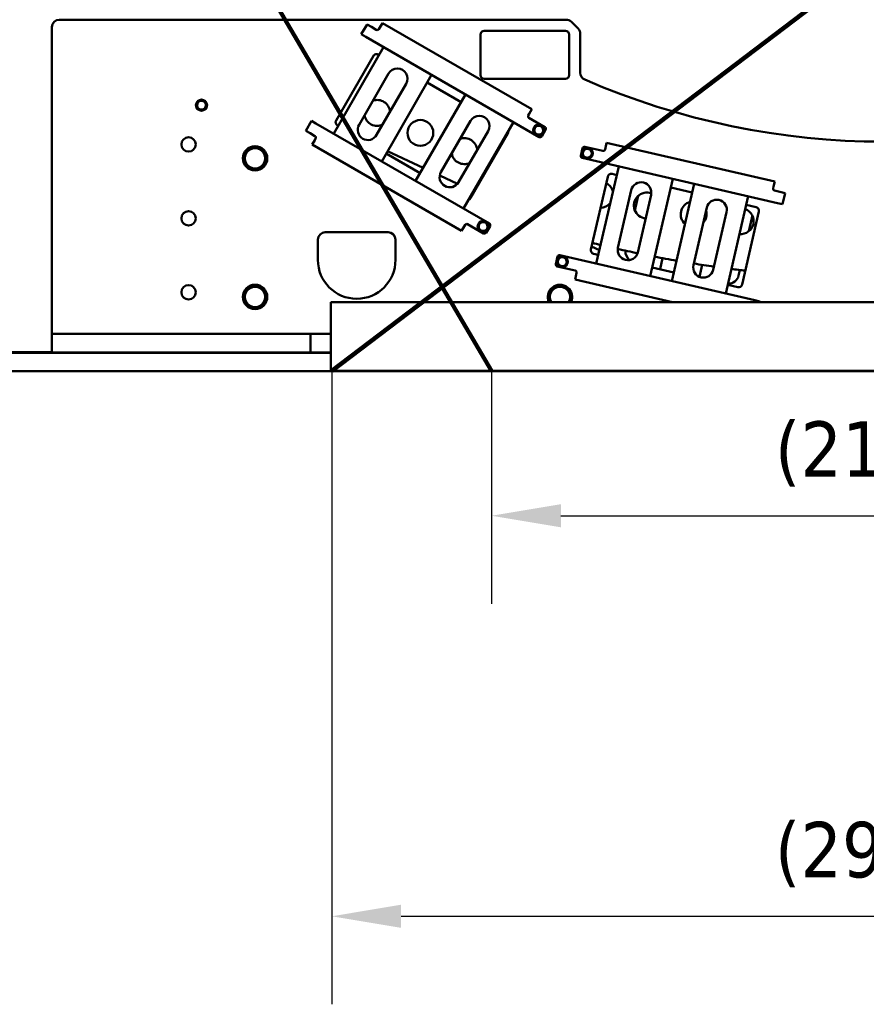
# Model space of a CAD drawing. Header units: millimetres. Extents: x 0 to 63075, y 0 to 44550.
# Tile 18 of 49: x 44512 to 46803, y 10829 to 13493. Entities that reach past the tile are written whole.
import ezdxf

# ---------------------------------------------------------------- set-up
doc = ezdxf.new("R2010")
doc.units = ezdxf.units.MM
doc.header["$LTSCALE"] = 75
for name, color, linetype, lineweight in [('Dimension (ISO)', 7, 'Continuous', 25), ('Sketch Geometry (ISO)', 7, 'Continuous', 25), ('Visible (ISO)', 7, 'Continuous', 50)]:
    doc.layers.add(name, color=color, linetype=linetype, lineweight=lineweight)
doc.styles.add('Note Text (ISO)', font='tahoma.ttf')
doc.dimstyles.new('Default (ISO)', dxfattribs={"dimscale": 75, "dimtxt": 2, "dimasz": 2.5, "dimexe": 3.175, "dimexo": 0, "dimgap": 0.762, "dimtad": 1, "dimrnd": 1e-08, "dimtxsty": 'Note Text (ISO)', "dimcen": 0.09, "dimdle": 10, "dimclrd": 256, "dimclre": 256, "dimclrt": 256, "dimazin": 2, "dimtfac": 1, "dimtmove": 0, "dimatfit": 3, "dimfxl": 1, "dimtolj": 1, "dimtzin": 0, "dimlwd": -1, "dimlwe": -1, "dimarcsym": 0})

# ---------------------------------------------------------------- blocks, each defined once
blk = doc.blocks.new('*D31')
at = {"layer": 'Defpoints', "color": 0, "transparency": 16777216}
for p in [(45789.3, 12543.2), (47909.3, 12543.2), (47909.3, 12151.1)]:
    blk.add_point(p, dxfattribs=at)
at = {"layer": 'Dimension (ISO)', "transparency": 16777216}
for p, q in [((45789.3, 12543.2), (45789.3, 11913)), ((47909.3, 12543.2), (47909.3, 11913)), ((45976.8, 12151.1), (47721.8, 12151.1))]:
    blk.add_line(p, q, dxfattribs=at)
for points in [[(45976.8, 12182.4), (45976.8, 12119.9), (45789.3, 12151.1)], [(47721.8, 12182.4), (47721.8, 12119.9), (47909.3, 12151.1)]]:
    blk.add_solid(points, dxfattribs=at)
at = {"layer": 'Dimension (ISO)', "transparency": 16777216, "insert": (46556, 12406.5), "char_height": 150, "attachment_point": 1, "style": 'Note Text (ISO)'}
blk.add_mtext('\\A1;(2120)', dxfattribs=at)
blk = doc.blocks.new('*D32')
at = {"layer": 'Defpoints', "color": 0, "transparency": 16777216}
for p in [(45356.8, 12543.2), (48341.8, 12543.2), (48341.8, 11067.4)]:
    blk.add_point(p, dxfattribs=at)
at = {"layer": 'Dimension (ISO)', "transparency": 16777216}
for p, q in [((45356.8, 12543.2), (45356.8, 10829.3)), ((48341.8, 12543.2), (48341.8, 10829.3)), ((45544.3, 11067.4), (48154.3, 11067.4))]:
    blk.add_line(p, q, dxfattribs=at)
for points in [[(45544.3, 11098.7), (45544.3, 11036.2), (45356.8, 11067.4)], [(48154.3, 11098.7), (48154.3, 11036.2), (48341.8, 11067.4)]]:
    blk.add_solid(points, dxfattribs=at)
at = {"layer": 'Dimension (ISO)', "transparency": 16777216, "insert": (46556, 11322.8), "char_height": 150, "attachment_point": 1, "style": 'Note Text (ISO)'}
blk.add_mtext('\\A1;(2985)', dxfattribs=at)
blk = doc.blocks.new('*D64')
at = {"layer": 'Defpoints', "color": 0, "transparency": 16777216}
for p in [(43730.8, 16042.7), (43362.9, 14556.4), (45789.2, 12542.1), (45790, 12542.1)]:
    blk.add_point(p, dxfattribs=at)
at = {"layer": 'Dimension (ISO)', "transparency": 16777216}
blk.add_line((45789.2, 12542.1), (42397.8, 12542.1), dxfattribs=at)
blk.add_arc((45790, 12542.1), 3154.1, 123.8721, 176.5934, dxfattribs=at)
for points in [[(44015.4, 15187.4), (44048.7, 15134.5), (44190.8, 15260.7)], [(42672.7, 12728.6), (42610.2, 12730.5), (42635.9, 12542.1)]]:
    blk.add_solid(points, dxfattribs=at)
at = {"layer": 'Dimension (ISO)', "transparency": 16777216, "insert": (42681.1, 13960.6), "char_height": 150, "attachment_point": 1, "rotation": 61.6271, "style": 'Note Text (ISO)'}
blk.add_mtext('\\A1;(60°)', dxfattribs=at)
blk = doc.blocks.new('*D65')
at = {"layer": 'Defpoints', "color": 0, "transparency": 16777216}
for p in [(43730.8, 16042.7), (44033.9, 14533.1), (48342.5, 12542.1), (48343.3, 12542.1)]:
    blk.add_point(p, dxfattribs=at)
at = {"layer": 'Dimension (ISO)', "transparency": 16777216}
blk.add_line((48342.5, 12542.1), (43358, 12542.1), dxfattribs=at)
blk.add_arc((48343.3, 12542.1), 4747.1, 145.067, 177.7368, dxfattribs=at)
for points in [[(44426.2, 15278.8), (44476.8, 15242), (44561.9, 15412)], [(43631.1, 12729), (43568.6, 12730.2), (43596.2, 12542.1)]]:
    blk.add_solid(points, dxfattribs=at)
at = {"layer": 'Dimension (ISO)', "transparency": 16777216, "insert": (43528.9, 13920.3), "char_height": 150, "attachment_point": 1, "rotation": 71.4019, "style": 'Note Text (ISO)'}
blk.add_mtext('\\A1;(37°)', dxfattribs=at)

msp = doc.modelspace()

# ---------------------------------------------------------------- linework, layer by layer
at = {"layer": 'Sketch Geometry (ISO)', "color": 1, "linetype": 'Continuous', "lineweight": 100, "true_color": 0xff0000}
for p, q in [((43730.8436, 16042.662), (45789.3436, 12543.2069)), ((49967.8436, 16042.662), (45356.8436, 12543.2069))]:
    msp.add_line(p, q, dxfattribs=at)
at = {"layer": 'Visible (ISO)'}
for p, q in [((45991.0593, 13493.2069), (44619.3436, 13493.2069)), ((45436.794, 13453.5992), (45452.294, 13480.446)), ((45464.4184, 13473.446), (45452.294, 13480.446)), ((45486.7389, 13472.1063), (45493.7389, 13484.2306)), ((45898.1727, 13250.7306), (45493.7389, 13484.2306)), ((46005.2015, 13487.349), (46023.4857, 13469.0647)), ((44599.3436, 13473.2069), (44599.3436, 12643.2069)), ((45436.794, 13453.5992), (45448.9184, 13446.5992)), ((45477.4088, 13465.946), (45464.4184, 13473.446)), ((45486.7389, 13472.1063), (45484.2389, 13467.7761)), ((45759.3436, 13343.2069), (45759.3436, 13453.2069)), ((45769.3436, 13463.2069), (45989.3436, 13463.2069)), ((45999.3436, 13453.2069), (45999.3436, 13343.2069)), ((46029.3436, 13454.9226), (46029.3436, 13349.7224)), ((45448.9184, 13446.5992), (45918.3041, 13175.5992)), ((45497.0415, 13418.8153), (45362.0415, 13184.9885)), ((45368.5905, 13220.4672), (45469.5905, 13395.4044)), ((45483.2507, 13399.0646), (45485.0415, 13398.0307)), ((45430.6777, 13208.8699), (45510.6777, 13347.4339)), ((45558.3091, 13319.9339), (45478.3091, 13181.3699)), ((45491.9453, 13109.9885), (45626.9453, 13343.8153)), ((45614.9453, 13323.0307), (45706.776, 13270.0123)), ((45989.3436, 13333.2069), (45769.3436, 13333.2069)), ((45718.776, 13290.7969), (45583.776, 13056.97)), ((45898.1727, 13250.7306), (45891.1727, 13238.6063)), ((45286.294, 13192.9256), (45301.794, 13219.7724)), ((45313.9184, 13212.7724), (45301.794, 13219.7724)), ((45652.4122, 13080.8514), (45732.4122, 13219.4155)), ((45713.6798, 12981.97), (45848.6798, 13215.7969)), ((45888.6727, 13234.2761), (45891.1727, 13238.6063)), ((45933.8041, 13202.446), (45890.5029, 13227.446)), ((45286.294, 13192.9256), (45298.4184, 13185.9256)), ((45313.9184, 13212.7724), (45783.3041, 12941.7724)), ((45374.0415, 13205.7731), (45372.2507, 13206.807)), ((45780.0436, 13191.9155), (45700.0436, 13053.3514)), ((45925.1343, 13177.4294), (45935.6343, 13195.6159)), ((45298.4184, 13185.9256), (45311.4088, 13178.4256)), ((45303.7389, 13155.141), (45310.7389, 13167.2653)), ((45313.2389, 13171.5955), (45310.7389, 13167.2653)), ((45833.3211, 13185.4044), (45732.3211, 13010.4672)), ((46097.5091, 13146.6575), (46100.6584, 13160.2987)), ((46555.6892, 13055.2465), (46100.6584, 13160.2987)), ((45303.7389, 13155.141), (45708.1727, 12921.641)), ((45604.2579, 13092.4457), (45507.7887, 13137.43)), ((46035.6726, 13145.539), (46030.9487, 13125.0772)), ((46090.3877, 13138.0385), (46041.6692, 13149.2861)), ((46097.5091, 13146.6575), (46096.3843, 13141.7856)), ((45595.776, 13077.7546), (45503.9453, 13130.7731)), ((46562.8043, 12997.1572), (46034.6958, 13119.0806)), ((46133.4437, 13096.2829), (46072.7069, 12833.2029)), ((45697.0735, 13049.1651), (45649.0886, 13071.5408)), ((46058.0954, 12871.4706), (46103.5355, 13068.2934)), ((46115.5287, 13075.7876), (46128.0449, 13072.898)), ((46218.8624, 12799.4603), (46279.5992, 13062.5402)), ((46555.6892, 13055.2465), (46552.5399, 13041.6053)), ((45742.4476, 13028.0068), (45740.7233, 13028.8108)), ((46131.3618, 12876.1081), (46167.354, 13032.0073)), ((46274.2004, 13039.1553), (46332.3764, 13025.7243)), ((46337.7752, 13049.1092), (46277.0384, 12786.0293)), ((46551.4152, 13036.7335), (46552.5399, 13041.6053)), ((46569.7778, 13027.3626), (46555.1623, 13030.7369)), ((46583.419, 13024.2133), (46569.7778, 13027.3626)), ((46176.9456, 12977.3791), (46185.9947, 13016.5748)), ((46220.9443, 13019.635), (46184.9521, 12863.7358)), ((46423.1939, 12752.2866), (46483.9307, 13015.3666)), ((46583.419, 13024.2133), (46576.4455, 12994.0078)), ((46335.6933, 12828.9345), (46371.6855, 12984.8337)), ((46512.7709, 12973.8139), (46467.3308, 12776.9912)), ((46478.5319, 12991.9817), (46505.2767, 12985.8072)), ((46562.8043, 12997.1572), (46576.4455, 12994.0078)), ((46425.2758, 12972.4614), (46389.2837, 12816.5622)), ((46493.7516, 12956.6525), (46485.4691, 12920.7772)), ((45715.1727, 12933.7653), (45708.1727, 12921.641)), ((45715.1727, 12933.7653), (45717.6727, 12938.0955)), ((45724.5029, 12939.9256), (45767.8041, 12914.9256)), ((45774.6343, 12916.7557), (45785.1343, 12934.9422)), ((45319.3436, 12843.2069), (45319.3436, 12898.2069)), ((45339.3436, 12918.2069), (45509.3436, 12918.2069)), ((45529.3436, 12898.2069), (45529.3436, 12843.2069)), ((46081.2111, 12870.0387), (46060.0436, 12879.9093)), ((45967.9624, 12852.2536), (45963.2384, 12831.7918)), ((46502.0675, 12734.0772), (45973.959, 12856.0007)), ((46078.1057, 12856.5878), (46065.5895, 12859.4774)), ((46245.3412, 12817.9785), (46252.2674, 12847.9789)), ((45966.9855, 12825.7952), (46015.704, 12814.5477)), ((46282.4372, 12809.4142), (46224.2612, 12822.8452)), ((46359.2746, 12829.8234), (46351.7923, 12797.4137)), ((46461.26, 12815.9158), (46457.7594, 12800.7533)), ((46015.177, 12790.038), (46018.3263, 12803.6792)), ((46015.177, 12790.038), (46278.6658, 12729.2069)), ((46019.4511, 12808.5511), (46018.3263, 12803.6792)), ((46455.3376, 12769.497), (46428.5928, 12775.6715)), ((46515.7087, 12730.9279), (46502.0675, 12734.0772)), ((45354.3436, 12543.2069), (45354.3436, 12729.2069)), ((45354.3436, 12729.2069), (48344.3436, 12729.2069)), ((46515.7087, 12730.9279), (46515.3114, 12729.2069)), ((44619.3436, 12643.2069), (44599.3436, 12643.2069)), ((44599.3436, 12593.2069), (44599.3436, 12643.2069)), ((44619.3436, 12643.2069), (45059.0323, 12643.2069)), ((45059.0323, 12643.2069), (45076.9484, 12643.2069)), ((45076.9484, 12643.2069), (45121.7387, 12643.2069)), ((45121.7387, 12643.2069), (45139.6549, 12643.2069)), ((45139.6549, 12643.2069), (45279.3436, 12643.2069)), ((45299.3436, 12643.2069), (45279.3436, 12643.2069)), ((45299.3436, 12643.2069), (45319.3436, 12643.2069)), ((45299.3436, 12593.2069), (45299.3436, 12643.2069)), ((45319.3436, 12643.2069), (45354.3436, 12643.2069)), ((44349.3436, 12593.8523), (44599.3436, 12593.8523)), ((45354.3436, 12592.1346), (44349.3436, 12592.1346)), ((44619.3436, 12593.2069), (44599.3436, 12593.2069)), ((44619.3436, 12593.2069), (45059.0323, 12593.2069)), ((45076.9484, 12593.2069), (45059.0323, 12593.2069)), ((45121.7387, 12593.2069), (45076.9484, 12593.2069)), ((45139.6549, 12593.2069), (45121.7387, 12593.2069)), ((45139.6549, 12593.2069), (45279.3436, 12593.2069)), ((45299.3436, 12593.2069), (45279.3436, 12593.2069)), ((45299.3436, 12593.2069), (45319.3436, 12593.2069)), ((45319.3436, 12593.2069), (45354.3436, 12593.2069)), ((49349.3436, 12542.1347), (44349.3436, 12542.1347)), ((48344.3436, 12543.2069), (45354.3436, 12543.2069))]:
    msp.add_line(p, q, dxfattribs=at)
for centre, radius in [((45004.3436, 13261.8525), 15), ((45004.3436, 13261.8525), 14.25), ((45596.6564, 13186.8229), 35), ((45916.9609, 13194.2726), 15), ((45916.9609, 13194.2726), 14.25), ((44969.3436, 13155.7069), 19.5), ((45149.3436, 13118.2069), 33), ((46048.4134, 13131.8214), 15), ((46048.4134, 13131.8214), 14.25), ((44969.3436, 12955.7069), 19.5), ((45766.4609, 12933.599), 15), ((45766.4609, 12933.599), 14.25), ((45980.7031, 12838.536), 15), ((45980.7031, 12838.536), 14.25), ((44969.3436, 12755.7069), 19.5), ((45149.3436, 12743.2069), 33)]:
    msp.add_circle(centre, radius, dxfattribs=at)
for centre, radius, start, end in [((44619.3436, 13473.2069), 20, 90, 180), ((45991.0593, 13473.2069), 20, 45, 90), ((45479.9088, 13470.2761), 5, 240, 330), ((45769.3436, 13453.2069), 10, 90, 180), ((45989.3436, 13453.2069), 10, 0, 90), ((46009.3436, 13454.9226), 20, 0, 45), ((45478.2507, 13390.4044), 10, 60, 150), ((45534.4934, 13333.6839), 27.5, 330, 150), ((46049.3436, 13349.7224), 20, 180, 246.4841657), ((45769.3436, 13343.2069), 10, 180, 270), ((45989.3436, 13343.2069), 10, 270, 0), ((46849.3436, 15188.2069), 2025, 246.4841657, 293.5158343), ((45004.3436, 13261.8525), 12, 129.8985635, 189.8985635), ((45004.3436, 13261.8525), 12, 69.8985635, 129.8985635), ((45004.3436, 13261.8525), 12, 9.8985635, 69.8985635), ((45479.709, 13241.0298), 35, 5.1502354, 108.919172), ((45004.3436, 13261.8525), 12, 189.8985635, 249.8985635), ((45004.3436, 13261.8525), 12, 249.8985635, 309.8985635), ((45004.3436, 13261.8525), 12, 309.8985635, 9.8985635), ((45377.2507, 13215.4672), 10, 150, 240), ((45479.709, 13241.0298), 35, 191.080828, 294.8497646), ((45756.2279, 13205.6655), 27.5, 330, 150), ((45893.0029, 13231.7761), 5, 150, 240), ((45454.4934, 13195.1199), 27.5, 150, 330), ((45824.6609, 13190.4044), 10, 330, 5.85782), ((45916.9609, 13194.2726), 12, 154.1335599, 214.1335599), ((45916.9609, 13194.2726), 12, 94.1335599, 154.1335599), ((45916.9609, 13194.2726), 12, 214.1335599, 274.1335599), ((45916.9609, 13194.2726), 12, 34.1335599, 94.1335599), ((45916.9609, 13194.2726), 12, 274.1335599, 334.1335599), ((45916.9609, 13194.2726), 12, 334.1335599, 34.1335599), ((45931.3041, 13198.1159), 5, 330, 60), ((45308.9088, 13174.0955), 5, 330, 60), ((45715.744, 13137.4952), 35, 5.5537317, 109.2757253), ((45920.8041, 13179.9294), 5, 240, 330), ((45149.3436, 13118.2069), 31.75, 120.013333, 179.986667), ((45149.3436, 13118.2069), 27.5, 90, 150), ((45149.3436, 13118.2069), 31.75, 60.013333, 119.986667), ((45149.3436, 13118.2069), 27.5, 30, 90), ((45149.3436, 13118.2069), 31.75, 0.013333, 59.986667), ((46040.5445, 13144.4142), 5, 77, 167), ((46048.4134, 13131.8214), 12, 130.1439536, 190.1439536), ((46048.4134, 13131.8214), 12, 70.1439536, 130.1439536), ((46048.4134, 13131.8214), 12, 10.1439536, 70.1439536), ((46048.4134, 13131.8214), 12, 310.1439536, 10.1439536), ((46091.5125, 13142.9104), 5, 257, 347), ((45149.3436, 13118.2069), 31.75, 180.013333, 239.986667), ((45149.3436, 13118.2069), 27.5, 150, 210), ((45149.3436, 13118.2069), 31.75, 300.013333, 359.986667), ((45149.3436, 13118.2069), 27.5, 330, 30), ((45715.744, 13137.4952), 35, 190.7242747, 294.4462683), ((46035.8205, 13123.9525), 5, 167, 257), ((46048.4134, 13131.8214), 12, 190.1439536, 250.1439536), ((46048.4134, 13131.8214), 12, 250.1439536, 310.1439536), ((45149.3436, 13118.2069), 27.5, 210, 270), ((45149.3436, 13118.2069), 31.75, 240.013333, 299.986667), ((45149.3436, 13118.2069), 27.5, 270, 330), ((45676.2279, 13067.1014), 27.5, 150, 330), ((46113.2792, 13066.0439), 10, 77, 167), ((46194.1491, 13025.8212), 27.5, 347, 167), ((46083.7971, 13019.5873), 35, 14.2292569, 63.3224808), ((46556.287, 13035.6087), 5, 167, 257), ((45723.6609, 13015.4672), 10, 294.14218, 330), ((46209.3795, 12990.5336), 35, 69.6722082, 264.7535815), ((46336.0554, 12966.6943), 35, 105.8040654, 228.1959346), ((46398.4807, 12978.6475), 27.5, 347, 167), ((46083.7971, 13019.5873), 35, 270.6775192, 319.7707431), ((46336.0554, 12966.6943), 35, 318.0837004, 15.9162996), ((46463.6081, 12948.1103), 35, 264.6716663, 69.3283337), ((46503.0272, 12976.0634), 10, 347, 77), ((46466.9564, 12962.8387), 27.5, 347, 4.0288286), ((45722.0029, 12935.5955), 5, 60, 150), ((45766.4609, 12933.599), 12, 154.1335599, 214.1335599), ((45766.4609, 12933.599), 12, 94.1335599, 154.1335599), ((45766.4609, 12933.599), 12, 214.1335599, 274.1335599), ((45766.4609, 12933.599), 12, 34.1335599, 94.1335599), ((45766.4609, 12933.599), 12, 274.1335599, 334.1335599), ((45766.4609, 12933.599), 12, 334.1335599, 34.1335599), ((45780.8041, 12937.4422), 5, 330, 60), ((45339.3436, 12898.2069), 20, 90, 180), ((45509.3436, 12898.2069), 20, 0, 90), ((45770.3041, 12919.2557), 5, 240, 330), ((46067.8391, 12869.2211), 10, 167, 257), ((46849.3436, 16042.662), 3250, 255.984388, 256.387182), ((46158.157, 12869.922), 27.5, 167, 347), ((46849.3436, 16042.662), 3250, 257.2276211, 258.192466), ((46179.237, 12865.0553), 27.5, 173.0753059, 233.8366061), ((45424.3436, 12843.2069), 105, 180, 0), ((45972.8342, 12851.1289), 5, 77, 167), ((45980.7031, 12838.536), 12, 130.1439536, 190.1439536), ((45980.7031, 12838.536), 12, 70.1439536, 130.1439536), ((45980.7031, 12838.536), 12, 10.1439536, 70.1439536), ((45980.7031, 12838.536), 12, 310.1439536, 10.1439536), ((46849.3436, 16042.662), 3250, 259.0320402, 260.0856958), ((45968.1102, 12830.6671), 5, 167, 257), ((45980.7031, 12838.536), 12, 190.1439536, 250.1439536), ((45980.7031, 12838.536), 12, 250.1439536, 310.1439536), ((46014.5792, 12809.6758), 5, 347, 77), ((46362.4885, 12822.7483), 27.5, 167, 347), ((46849.3436, 16042.662), 3250, 260.9246726, 261.8971856), ((46849.3436, 16042.662), 3250, 262.7382127, 263.4021328), ((46430.9642, 12806.9394), 27.5, 266.8894163, 347), ((45149.3436, 12743.2069), 31.75, 120.013333, 179.986667), ((45149.3436, 12743.2069), 27.5, 90, 150), ((45149.3436, 12743.2069), 31.75, 60.013333, 119.986667), ((45149.3436, 12743.2069), 27.5, 30, 90), ((45149.3436, 12743.2069), 31.75, 0.013333, 59.986667), ((45974.3436, 12743.2069), 33, 334.8972792, 205.1027208), ((45974.3436, 12743.2069), 31.75, 120.013333, 179.986667), ((45974.3436, 12743.2069), 27.5, 90, 150), ((45974.3436, 12743.2069), 31.75, 60.013333, 119.986667), ((45974.3436, 12743.2069), 27.5, 30, 90), ((45974.3436, 12743.2069), 31.75, 0.013333, 59.986667), ((46457.5871, 12779.2407), 10, 257, 347), ((45149.3436, 12743.2069), 31.75, 180.013333, 239.986667), ((45149.3436, 12743.2069), 27.5, 150, 210), ((45149.3436, 12743.2069), 31.75, 300.013333, 359.986667), ((45149.3436, 12743.2069), 27.5, 330, 30), ((45974.3436, 12743.2069), 31.75, 180.013333, 206.1641839), ((45974.3436, 12743.2069), 27.5, 150, 210), ((45974.3436, 12743.2069), 27.5, 330, 30), ((45974.3436, 12743.2069), 31.75, 333.8358161, 359.986667), ((45149.3436, 12743.2069), 27.5, 210, 270), ((45149.3436, 12743.2069), 31.75, 240.013333, 299.986667), ((45149.3436, 12743.2069), 27.5, 270, 330), ((45974.3436, 12743.2069), 27.5, 210, 210.6032946), ((45974.3436, 12743.2069), 27.5, 329.3967054, 330)]:
    msp.add_arc(centre, radius, start, end, dxfattribs=at)
for points, weights in [([(44991.3312, 13266.6147), (44994.1796, 13268.9963), (44996.6464, 13271.0587)], [1, 1.0379548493, 1]), ([(44992.5222, 13259.7897), (44991.9695, 13262.9572), (44991.3312, 13266.6147)], [1, 1.0379548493, 1]), ([(44996.6464, 13271.0587), (44999.1132, 13273.1212), (45001.9616, 13275.5027)], [1, 1.0379548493, 1]), ([(45001.9616, 13275.5027), (45005.4483, 13274.2266), (45008.4678, 13273.1216)], [1, 1.0379548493, 1]), ([(45008.4678, 13273.1216), (45011.4873, 13272.0165), (45014.974, 13270.7405)], [1, 1.0379548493, 1]), ([(45014.974, 13270.7405), (45015.6122, 13267.0829), (45016.165, 13263.9154)], [1, 1.0379548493, 1]), ([(44993.7132, 13252.9646), (44993.075, 13256.6222), (44992.5222, 13259.7897)], [1, 1.0379548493, 1]), ([(45000.2194, 13250.5835), (44997.1999, 13251.6886), (44993.7132, 13252.9646)], [1, 1.0379548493, 1]), ([(45006.7256, 13248.2024), (45003.2389, 13249.4784), (45000.2194, 13250.5835)], [1, 1.0379548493, 1]), ([(45012.0408, 13252.6464), (45009.574, 13250.5839), (45006.7256, 13248.2024)], [1, 1.0379548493, 1]), ([(45017.3559, 13257.0903), (45014.5075, 13254.7088), (45012.0408, 13252.6464)], [1, 1.0379548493, 1]), ([(45016.165, 13263.9154), (45016.7177, 13260.7479), (45017.3559, 13257.0903)], [1, 1.0379548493, 1]), ([(45903.1405, 13193.2738), (45904.7603, 13196.6147), (45906.1631, 13199.5079)], [1, 1.0379548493, 1]), ([(45907.0281, 13187.5391), (45905.2239, 13190.2006), (45903.1405, 13193.2738)], [1, 1.0379548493, 1]), ([(45906.1631, 13199.5079), (45907.5659, 13202.4012), (45909.1857, 13205.742)], [1, 1.0379548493, 1]), ([(45910.9157, 13181.8044), (45908.8323, 13184.8777), (45907.0281, 13187.5391)], [1, 1.0379548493, 1]), ([(45909.1857, 13205.742), (45912.8889, 13206.0096), (45916.0959, 13206.2414)], [1, 1.0379548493, 1]), ([(45916.0959, 13206.2414), (45919.3029, 13206.4732), (45923.0061, 13206.7408)], [1, 1.0379548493, 1]), ([(45923.0061, 13206.7408), (45925.0894, 13203.6676), (45926.8937, 13201.0061)], [1, 1.0379548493, 1]), ([(45927.7586, 13189.0373), (45926.3558, 13186.1441), (45924.736, 13182.8032)], [1, 1.0379548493, 1]), ([(45926.8937, 13201.0061), (45928.6979, 13198.3446), (45930.7812, 13195.2714)], [1, 1.0379548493, 1]), ([(45930.7812, 13195.2714), (45929.1614, 13191.9306), (45927.7586, 13189.0373)], [1, 1.0379548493, 1]), ([(45917.8259, 13182.3038), (45914.6188, 13182.0721), (45910.9157, 13181.8044)], [1, 1.0379548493, 1]), ([(45924.736, 13182.8032), (45921.0329, 13182.5356), (45917.8259, 13182.3038)], [1, 1.0379548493, 1]), ([(45125.5279, 13131.9569), (45129.2122, 13138.3383), (45133.4665, 13145.7069)], [1, 1.0379548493, 1]), ([(45133.4665, 13145.7069), (45141.975, 13145.7069), (45149.3436, 13145.7069)], [1, 1.0379548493, 1]), ([(45149.3436, 13145.7069), (45156.7122, 13145.7069), (45165.2207, 13145.7069)], [1, 1.0379548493, 1]), ([(45165.2207, 13145.7069), (45169.475, 13138.3383), (45173.1593, 13131.9569)], [1, 1.0379548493, 1]), ([(46035.3808, 13136.5278), (46038.2189, 13138.9215), (46040.6769, 13140.9945)], [1, 1.0379548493, 1]), ([(46036.601, 13129.7079), (46036.0347, 13132.873), (46035.3808, 13136.5278)], [1, 1.0379548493, 1]), ([(46040.6769, 13140.9945), (46043.1348, 13143.0675), (46045.973, 13145.4612)], [1, 1.0379548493, 1]), ([(46045.973, 13145.4612), (46049.465, 13144.2001), (46052.4893, 13143.108)], [1, 1.0379548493, 1]), ([(46052.4893, 13143.108), (46055.5135, 13142.0158), (46059.0056, 13140.7547)], [1, 1.0379548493, 1]), ([(46059.0056, 13140.7547), (46059.6595, 13137.1), (46060.2258, 13133.9348)], [1, 1.0379548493, 1]), ([(46060.2258, 13133.9348), (46060.7921, 13130.7697), (46061.446, 13127.1149)], [1, 1.0379548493, 1]), ([(45117.5893, 13118.2069), (45121.8436, 13125.5755), (45125.5279, 13131.9569)], [1, 1.0379548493, 1]), ([(45125.5279, 13104.4569), (45121.8436, 13110.8383), (45117.5893, 13118.2069)], [1, 1.0379548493, 1]), ([(45173.1593, 13131.9569), (45176.8436, 13125.5755), (45181.0979, 13118.2069)], [1, 1.0379548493, 1]), ([(45181.0979, 13118.2069), (45176.8436, 13110.8383), (45173.1593, 13104.4569)], [1, 1.0379548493, 1]), ([(46037.8212, 13122.888), (46037.1673, 13126.5428), (46036.601, 13129.7079)], [1, 1.0379548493, 1]), ([(46044.3375, 13120.5348), (46041.3133, 13121.6269), (46037.8212, 13122.888)], [1, 1.0379548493, 1]), ([(46050.8538, 13118.1816), (46047.3617, 13119.4427), (46044.3375, 13120.5348)], [1, 1.0379548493, 1]), ([(46056.1499, 13122.6482), (46053.692, 13120.5753), (46050.8538, 13118.1816)], [1, 1.0379548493, 1]), ([(46061.446, 13127.1149), (46058.6078, 13124.7212), (46056.1499, 13122.6482)], [1, 1.0379548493, 1]), ([(45133.4665, 13090.7069), (45129.2122, 13098.0755), (45125.5279, 13104.4569)], [1, 1.0379548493, 1]), ([(45149.3436, 13090.7069), (45141.975, 13090.7069), (45133.4665, 13090.7069)], [1, 1.0379548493, 1]), ([(45165.2207, 13090.7069), (45156.7122, 13090.7069), (45149.3436, 13090.7069)], [1, 1.0379548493, 1]), ([(45173.1593, 13104.4569), (45169.475, 13098.0755), (45165.2207, 13090.7069)], [1, 1.0379548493, 1]), ([(45752.6405, 12932.6002), (45754.2603, 12935.941), (45755.6631, 12938.8343)], [1, 1.0379548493, 1]), ([(45756.5281, 12926.8655), (45754.7239, 12929.527), (45752.6405, 12932.6002)], [1, 1.0379548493, 1]), ([(45755.6631, 12938.8343), (45757.0659, 12941.7275), (45758.6857, 12945.0684)], [1, 1.0379548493, 1]), ([(45760.4157, 12921.1308), (45758.3323, 12924.204), (45756.5281, 12926.8655)], [1, 1.0379548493, 1]), ([(45758.6857, 12945.0684), (45762.3889, 12945.336), (45765.5959, 12945.5678)], [1, 1.0379548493, 1]), ([(45767.3259, 12921.6302), (45764.1188, 12921.3984), (45760.4157, 12921.1308)], [1, 1.0379548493, 1]), ([(45765.5959, 12945.5678), (45768.8029, 12945.7995), (45772.5061, 12946.0672)], [1, 1.0379548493, 1]), ([(45774.236, 12922.1296), (45770.5329, 12921.862), (45767.3259, 12921.6302)], [1, 1.0379548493, 1]), ([(45772.5061, 12946.0672), (45774.5894, 12942.9939), (45776.3937, 12940.3325)], [1, 1.0379548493, 1]), ([(45777.2586, 12928.3637), (45775.8558, 12925.4704), (45774.236, 12922.1296)], [1, 1.0379548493, 1]), ([(45776.3937, 12940.3325), (45778.1979, 12937.671), (45780.2812, 12934.5978)], [1, 1.0379548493, 1]), ([(45780.2812, 12934.5978), (45778.6614, 12931.2569), (45777.2586, 12928.3637)], [1, 1.0379548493, 1]), ([(45967.6705, 12843.2424), (45970.5087, 12845.6361), (45972.9666, 12847.7091)], [1, 1.0379548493, 1]), ([(45968.8907, 12836.4225), (45968.3244, 12839.5876), (45967.6705, 12843.2424)], [1, 1.0379548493, 1]), ([(45972.9666, 12847.7091), (45975.4245, 12849.7821), (45978.2627, 12852.1758)], [1, 1.0379548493, 1]), ([(45978.2627, 12852.1758), (45981.7548, 12850.9147), (45984.779, 12849.8226)], [1, 1.0379548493, 1]), ([(45984.779, 12849.8226), (45987.8032, 12848.7304), (45991.2953, 12847.4693)], [1, 1.0379548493, 1]), ([(45991.2953, 12847.4693), (45991.9492, 12843.8146), (45992.5155, 12840.6494)], [1, 1.0379548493, 1]), ([(45992.5155, 12840.6494), (45993.0818, 12837.4843), (45993.7357, 12833.8295)], [1, 1.0379548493, 1]), ([(45970.1109, 12829.6026), (45969.457, 12833.2574), (45968.8907, 12836.4225)], [1, 1.0379548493, 1]), ([(45976.6272, 12827.2494), (45973.603, 12828.3415), (45970.1109, 12829.6026)], [1, 1.0379548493, 1]), ([(45983.1435, 12824.8962), (45979.6514, 12826.1573), (45976.6272, 12827.2494)], [1, 1.0379548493, 1]), ([(45988.4396, 12829.3629), (45985.9817, 12827.2899), (45983.1435, 12824.8962)], [1, 1.0379548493, 1]), ([(45993.7357, 12833.8295), (45990.8976, 12831.4359), (45988.4396, 12829.3629)], [1, 1.0379548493, 1]), ([(45125.5279, 12756.9569), (45129.2122, 12763.3383), (45133.4665, 12770.7069)], [1, 1.0379548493, 1]), ([(45133.4665, 12770.7069), (45141.975, 12770.7069), (45149.3436, 12770.7069)], [1, 1.0379548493, 1]), ([(45149.3436, 12770.7069), (45156.7122, 12770.7069), (45165.2207, 12770.7069)], [1, 1.0379548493, 1]), ([(45165.2207, 12770.7069), (45169.475, 12763.3383), (45173.1593, 12756.9569)], [1, 1.0379548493, 1]), ([(45950.5279, 12756.9569), (45954.2122, 12763.3383), (45958.4665, 12770.7069)], [1, 1.0379548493, 1]), ([(45958.4665, 12770.7069), (45966.975, 12770.7069), (45974.3436, 12770.7069)], [1, 1.0379548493, 1]), ([(45974.3436, 12770.7069), (45981.7122, 12770.7069), (45990.2207, 12770.7069)], [1, 1.0379548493, 1]), ([(45990.2207, 12770.7069), (45994.475, 12763.3383), (45998.1593, 12756.9569)], [1, 1.0379548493, 1]), ([(45117.5893, 12743.2069), (45121.8436, 12750.5755), (45125.5279, 12756.9569)], [1, 1.0379548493, 1]), ([(45125.5279, 12729.4569), (45121.8436, 12735.8383), (45117.5893, 12743.2069)], [1, 1.0379548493, 1]), ([(45173.1593, 12756.9569), (45176.8436, 12750.5755), (45181.0979, 12743.2069)], [1, 1.0379548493, 1]), ([(45181.0979, 12743.2069), (45176.8436, 12735.8383), (45173.1593, 12729.4569)], [1, 1.0379548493, 1]), ([(45942.5893, 12743.2069), (45946.8436, 12750.5755), (45950.5279, 12756.9569)], [1, 1.0379548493, 1]), ([(45950.5279, 12729.4569), (45946.8436, 12735.8383), (45942.5893, 12743.2069)], [1, 1.0379548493, 1]), ([(45998.1593, 12756.9569), (46001.8436, 12750.5755), (46006.0979, 12743.2069)], [1, 1.0379548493, 1]), ([(46006.0979, 12743.2069), (46001.8436, 12735.8383), (45998.1593, 12729.4569)], [1, 1.0379548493, 1]), ([(45133.4665, 12715.7069), (45129.2122, 12723.0755), (45125.5279, 12729.4569)], [1, 1.0379548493, 1]), ([(45149.3436, 12715.7069), (45141.975, 12715.7069), (45133.4665, 12715.7069)], [1, 1.0379548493, 1]), ([(45165.2207, 12715.7069), (45156.7122, 12715.7069), (45149.3436, 12715.7069)], [1, 1.0379548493, 1]), ([(45173.1593, 12729.4569), (45169.475, 12723.0755), (45165.2207, 12715.7069)], [1, 1.0379548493, 1]), ([(45950.6722, 12729.2069), (45950.6001, 12729.3319), (45950.5279, 12729.4569)], [1.00140647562, 1.00071677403, 1]), ([(45998.1593, 12729.4569), (45998.0871, 12729.3319), (45998.015, 12729.2069)], [1, 1.00071677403, 1.00140647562])]:
    msp.add_rational_spline(points, weights, degree=2, dxfattribs=at)

# ---------------------------------------------------------------- dimensions: what is measured, and where the dimension line sits
at = {"layer": 'Dimension (ISO)'}
for base, center, p2, picture, middle in [((43362.867, 14556.4183), (45789.9742, 12542.1347), (45789.2242, 12542.1347), '*D64', (43014.7884, 14040.9779)), ((44033.873, 14533.117), (48343.2563, 12542.1347), (48342.5063, 12542.1347), '*D65', (43844.0707, 14056.1111))]:
    dim = msp.add_angular_dim_3p(base=base, center=center, p1=(43730.8436, 16042.662), p2=p2, text='(<>)', dimstyle='Default (ISO)', override={"dimgap": 0.762, "dimse1": 1, "dimadec": 0, "dimtol": 0, "dimlim": 0, "dimtp": 0, "dimtm": 0, "dimtdec": 0}, dxfattribs=at)
    dim.commit()
    dim.dimension.update_dxf_attribs({"geometry": picture, "text_midpoint": middle, "dimtype": 165})
for base, p1, p2, picture, middle in [((48341.8436, 11067.4132), (45356.8436, 12543.2069), (48341.8436, 12543.2069), '*D32', (46849.3436, 11067.4132)), ((47909.3436, 12151.1365), (45789.3436, 12543.2069), (47909.3436, 12543.2069), '*D31', (46849.3436, 12151.1365))]:
    dim = msp.add_linear_dim(base=base, p1=p1, p2=p2, angle=180, text='(<>)', dimstyle='Default (ISO)', override={"dimgap": 0.762, "dimdec": 2, "dimtol": 0, "dimlim": 0, "dimtp": 0, "dimtm": 0, "dimtdec": 2, "dimtofl": 0, "dimatfit": 1}, dxfattribs=at)
    dim.commit()
    dim.dimension.update_dxf_attribs({"geometry": picture, "text_midpoint": middle, "dimtype": 160})

doc.saveas('drawing.dxf')
